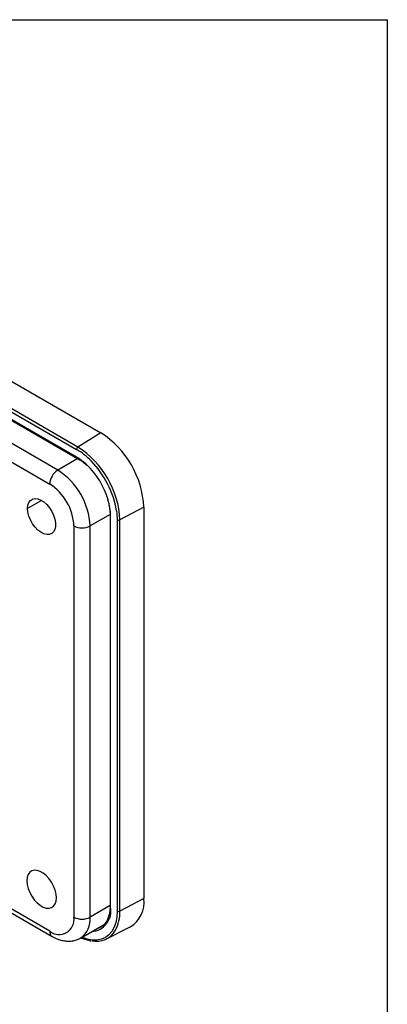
# Model space of a CAD drawing. Header units: inches. Extents: x 0 to 22, y 0 to 17.
# Tile 9 of 9: x 20.1 to 22, y 11.9 to 17. Entities that reach past the tile are written whole.
import ezdxf

# ---------------------------------------------------------------- set-up
doc = ezdxf.new("R2010")
doc.units = ezdxf.units.IN
doc.header["$LTSCALE"] = 2
doc.header["$MEASUREMENT"] = 0
doc.linetypes.add('SLD-Solid', pattern=[0])
doc.layers.add('SLD-DEFPOINTS', color=7, linetype='Continuous')

# ---------------------------------------------------------------- blocks, each defined once
blk = doc.blocks.new('Block2')
at = {"color": 7, "linetype": 'SLD-Solid', "lineweight": 18}
for p, q in [((22.0002, 17.0002), (0.0002, 17.0002)), ((22.0002, 0.0002), (22.0002, 17.0002))]:
    blk.add_line(p, q, dxfattribs=at)

msp = doc.modelspace()

# ---------------------------------------------------------------- linework, layer by layer
at = {"color": 7, "linetype": 'SLD-Solid'}
for p, q in [((0.0002, 17.0002), (22.0002, 17.0002)), ((22.0002, 17.0002), (22.0002, 0.0002))]:
    msp.add_line(p, q, dxfattribs=at)
for p, q in [((18.7629, 15.8743), (20.5167, 14.8618)), ((20.3981, 14.7873), (19.0372, 15.573)), ((19.0681, 15.5394), (20.3915, 14.7755)), ((20.3915, 14.7357), (19.122, 15.4685)), ((19.1258, 15.463), (20.3935, 14.7312)), ((20.294, 14.6689), (19.2666, 15.2621)), ((19.2676, 15.1651), (20.2523, 14.5966)), ((20.5167, 14.8618), (20.3981, 14.7873)), ((20.3975, 14.7287), (20.294, 14.6689)), ((20.2105, 14.5114), (20.1381, 14.4696)), ((20.7395, 14.4761), (20.6157, 14.4106)), ((20.7395, 14.4761), (20.7395, 12.4508)), ((20.5646, 14.4394), (20.4611, 14.3796)), ((20.5647, 14.4346), (20.5647, 12.4094)), ((20.5676, 12.4053), (20.5676, 14.4306)), ((20.3776, 14.3796), (20.3776, 12.3544)), ((20.4611, 12.3544), (20.4611, 14.3796)), ((20.6021, 14.4107), (20.6021, 12.3855)), ((20.6157, 12.3853), (20.6157, 14.4106)), ((20.2523, 12.282), (19.3562, 12.7993)), ((19.3531, 12.7811), (20.2645, 12.255)), ((20.7395, 12.4508), (20.6157, 12.3853)), ((20.5647, 12.4142), (20.4611, 12.3544)), ((20.4121, 12.2462), (20.5335, 12.3162)), ((20.5214, 12.3059), (20.5148, 12.3021)), ((20.5471, 12.2418), (20.6693, 12.3039))]:
    msp.add_line(p, q)
at = {"flags": 128}
for points in [[(20.1381, 14.4696), (20.1398, 14.4866), (20.1448, 14.5009), (20.1529, 14.5117), (20.1637, 14.5186), (20.1766, 14.5213), (20.1912, 14.5195), (20.2066, 14.5136), (20.2222, 14.5036), (20.2373, 14.49), (20.2511, 14.4736), (20.2631, 14.455), (20.2725, 14.4351), (20.2791, 14.4149), (20.2825, 14.3953), (20.2825, 14.3773), (20.2791, 14.3615), (20.2725, 14.3489), (20.2631, 14.34), (20.2511, 14.3352), (20.2373, 14.3347), (20.2222, 14.3386), (20.2066, 14.3466), (20.1912, 14.3585), (20.1766, 14.3736), (20.1637, 14.3912), (20.1529, 14.4105), (20.1448, 14.4307), (20.1398, 14.4507), (20.1381, 14.4696)], [(20.5647, 14.4346), (20.5647, 14.4345), (20.5647, 14.4343)], [(20.5983, 14.4585), (20.6003, 14.4435), (20.6021, 14.4107)], [(20.2871, 12.4548), (20.2854, 12.4741), (20.2805, 12.4946), (20.2725, 12.5152), (20.2617, 12.5351), (20.2488, 12.5535), (20.2342, 12.5694), (20.2185, 12.5823), (20.2025, 12.5915), (20.1869, 12.5967), (20.1722, 12.5977), (20.1593, 12.5943), (20.1486, 12.5867), (20.1406, 12.5753), (20.1356, 12.5606), (20.134, 12.5432)], [(20.134, 12.5432), (20.1356, 12.5238), (20.1406, 12.5034), (20.1486, 12.4828), (20.1593, 12.4629), (20.1722, 12.4445), (20.1869, 12.4286), (20.2025, 12.4157), (20.2185, 12.4065), (20.2342, 12.4013), (20.2488, 12.4003), (20.2617, 12.4037), (20.2725, 12.4113), (20.2805, 12.4227), (20.2854, 12.4374), (20.2871, 12.4548)], [(20.6021, 12.3855), (20.6003, 12.3548), (20.5949, 12.3267), (20.586, 12.3017), (20.5738, 12.2802), (20.5585, 12.2626), (20.5404, 12.2491), (20.5197, 12.2401), (20.4968, 12.2357), (20.4721, 12.2358), (20.446, 12.2407), (20.419, 12.2501), (20.4189, 12.2501)], [(20.5148, 12.3021), (20.5089, 12.2993), (20.4973, 12.2953)]]:
    msp.add_lwpolyline(points, dxfattribs=at)
for centre, radius, start, end in [((20.2559, 14.4541), 0.484, 2.6055, 57.3945), ((20.4067, 14.7748), 0.0152, 124.1588, 177.2848), ((20.1434, 14.3891), 0.4728, 2.6055, 57.3945), ((20.3963, 14.7352), 0.00487, 173.8584, 234.8113), ((20.2083, 14.4665), 0.3591, 44.0101, 59.3423), ((20.2407, 14.481), 0.296, 46.4456, 59.3839), ((20.1586, 14.3976), 0.413, 16.5535, 46.1525), ((20.1208, 14.3768), 0.4844, 9.7005, 44.4484), ((20.3429, 14.5925), 0.0908, 122.6055, 177.3945), ((20.0998, 14.3639), 0.3616, 2.4871, 57.5129), ((20.1067, 14.3679), 0.2711, 2.4764, 57.5236), ((20.2625, 14.4266), 0.3051, 0.7491, 16.8915), ((20.5698, 14.4353), 0.00511, 190.7818, 245.037), ((20.4193, 14.4602), 0.0908, 242.6097, 297.3903), ((20.609, 14.4243), 0.0152, 242.7193, 295.8373), ((20.5921, 12.431), 0.1487, 301.2793, 7.6427), ((20.4621, 12.3865), 0.1072, 274.2709, 10.1175), ((20.5696, 12.4098), 0.00487, 185.1723, 246.1479), ((20.3008, 12.3426), 0.0776, 231.3254, 8.6853), ((20.4193, 12.4349), 0.0908, 242.6097, 297.3903), ((20.3439, 12.3422), 0.1178, 305.4967, 5.9176), ((20.4202, 12.3784), 0.1956, 332.0194, 2.0316), ((20.609, 12.399), 0.0152, 242.7193, 295.8373), ((20.4949, 12.3421), 0.1126, 257.1044, 330.4891), ((20.2804, 12.2784), 0.0283, 172.7424, 235.9612)]:
    msp.add_arc(centre, radius, start, end)
for points, knots in [([(20.3935, 14.7312), (20.3974, 14.7289), (20.4086, 14.7221), (20.4259, 14.7095), (20.4389, 14.6976), (20.4447, 14.6922)], [0, 0, 0, 0, 0.223694, 0.651262, 1, 1, 1, 1]), ([(20.5517, 14.5164), (20.5532, 14.5116), (20.5576, 14.4971), (20.562, 14.4735), (20.5645, 14.4512), (20.5647, 14.4386), (20.5647, 14.4346)], [0, 0, 0, 0, 0.169471, 0.507424, 0.844811, 1, 1, 1, 1]), ([(20.5647, 12.4094), (20.5646, 12.405), (20.5644, 12.3922), (20.5618, 12.3725), (20.5562, 12.3516), (20.5479, 12.3336), (20.5371, 12.3187), (20.5262, 12.3083), (20.5181, 12.3043), (20.5151, 12.3028)], [0, 0, 0, 0, 0.085217, 0.247749, 0.410273, 0.573132, 0.737147, 0.903471, 1, 1, 1, 1]), ([(20.2645, 12.255), (20.2692, 12.2524), (20.2823, 12.2452), (20.3036, 12.2369), (20.328, 12.2311), (20.3511, 12.2294), (20.374, 12.2315), (20.3947, 12.237), (20.4069, 12.2437), (20.4122, 12.2467)], [0, 0, 0, 0, 0.096955, 0.273797, 0.430099, 0.580272, 0.725151, 0.881524, 1, 1, 1, 1]), ([(20.4157, 12.2482), (20.4215, 12.2456), (20.436, 12.239), (20.4529, 12.2338), (20.4636, 12.2324), (20.466, 12.2321)], [0, 0, 0, 0, 0.341587, 0.849852, 1, 1, 1, 1])]:
    msp.add_open_spline(points, degree=3, knots=knots)

# ---------------------------------------------------------------- block references
at = {"layer": 'SLD-DEFPOINTS'}
msp.add_blockref('Block2', (0, 0), dxfattribs=at)

doc.saveas('drawing.dxf')
